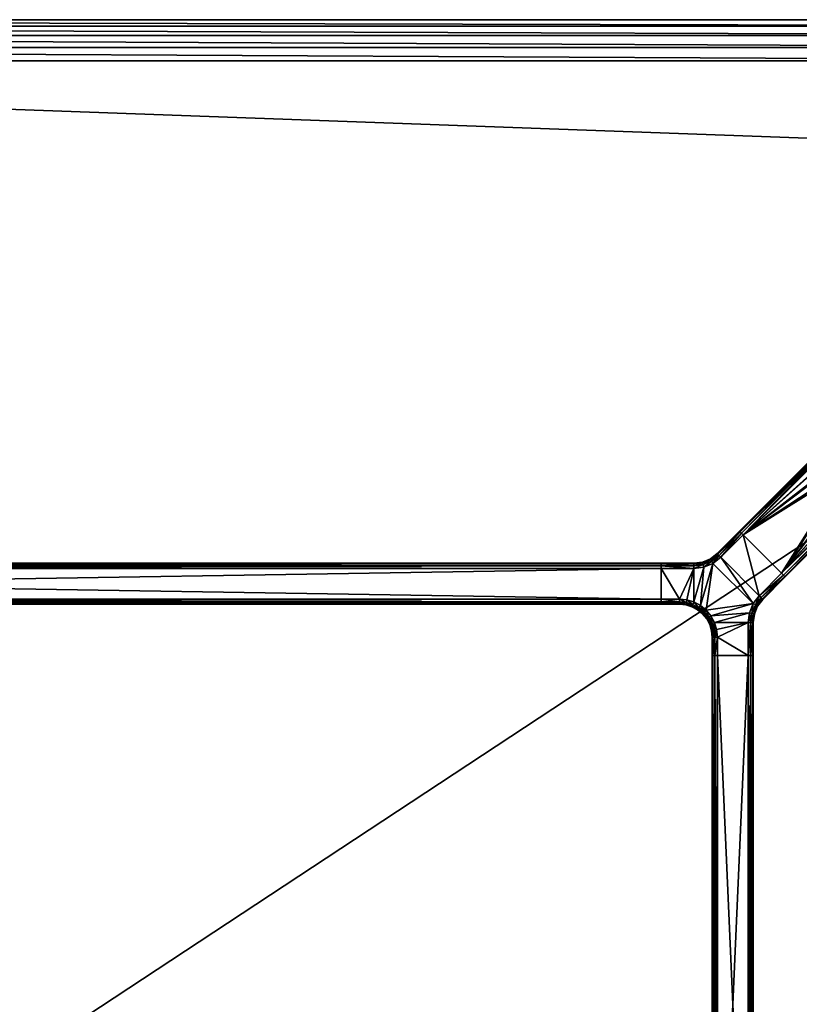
# Model space of a CAD drawing. Header units: inches. Extents: x -84 to 84, y -30 to 30.
# Tile 14 of 15: x 41 to 65, y 0 to 30. Entities that reach past the tile are written whole.
import ezdxf

# ---------------------------------------------------------------- set-up
doc = ezdxf.new("R2010")
doc.units = ezdxf.units.IN
doc.header["$MEASUREMENT"] = 0
for name, color, linetype in [('AFUTL-3-EDWD', 15, 'Continuous'), ('AFUTL-3-FMPT', 4, 'Continuous'), ('AFUTL-3-TPLM', 15, 'Continuous')]:
    doc.layers.add(name, color=color, linetype=linetype)

msp = doc.modelspace()

# ---------------------------------------------------------------- meshes
at = {"layer": 'AFUTL-3-EDWD'}
mesh = msp.add_polyface(dxfattribs=at)
corners = [(0, 28.747, 40.961), (0, -28.747, 40.961), (79.75, -28.747, 40.961), (80.417, -28.672, 40.961), (81.05, -28.45, 40.961), (81.618, -28.093, 40.961), (82.093, -27.618, 40.961), (82.45, -27.05, 40.961), (82.672, -26.417, 40.961), (82.747, -25.75, 40.961), (82.747, 25.75, 40.961), (82.672, 26.417, 40.961), (82.45, 27.05, 40.961), (82.093, 27.618, 40.961), (81.618, 28.093, 40.961), (81.05, 28.45, 40.961), (80.417, 28.672, 40.961), (79.75, 28.747, 40.961), (0, -30, 42.031), (0, 30, 42.031), (79.75, 30, 42.031), (80.488, 29.935, 42.031), (81.203, 29.744, 42.031), (81.875, 29.431, 42.031), (82.482, 29.006, 42.031), (83.006, 28.482, 42.031), (83.43, 27.875, 42.031), (83.744, 27.204, 42.031), (83.935, 26.488, 42.031), (84, 25.75, 42.031), (84, -25.75, 42.031), (83.935, -26.488, 42.031), (83.744, -27.204, 42.031), (83.43, -27.875, 42.031), (83.006, -28.482, 42.031), (82.482, -29.006, 42.031), (81.875, -29.431, 42.031), (81.203, -29.744, 42.031), (80.488, -29.935, 42.031), (79.75, -30, 42.031), (0, 29.154, 41.097), (0, 29.514, 41.332), (0, 29.802, 41.65), (0, -29.802, 41.65), (0, -29.514, 41.332), (0, -29.154, 41.097), (79.75, 29.154, 41.097), (79.75, 29.514, 41.332), (79.75, 29.802, 41.65), (83.154, 25.75, 41.097), (83.514, 25.75, 41.332), (83.802, 25.75, 41.65), (81.938, 28.358, 41.097), (80.341, 29.102, 41.097), (80.403, 29.457, 41.332), (80.453, 29.74, 41.65), (80.914, 28.949, 41.097), (81.037, 29.287, 41.332), (81.136, 29.558, 41.65), (81.452, 28.698, 41.097), (81.632, 29.009, 41.332), (81.776, 29.259, 41.65), (82.169, 28.633, 41.332), (82.354, 28.854, 41.65), (82.698, 27.452, 41.097), (83.009, 27.632, 41.332), (83.259, 27.776, 41.65), (82.854, 28.355, 41.65), (82.633, 28.169, 41.332), (82.358, 27.938, 41.097), (82.949, 26.914, 41.097), (83.287, 27.037, 41.332), (83.557, 27.136, 41.65), (83.102, 26.341, 41.097), (83.456, 26.404, 41.332), (83.74, 26.454, 41.65), (83.154, -25.75, 41.097), (83.514, -25.75, 41.332), (83.802, -25.75, 41.65), (79.75, -29.154, 41.097), (79.75, -29.514, 41.332), (79.75, -29.802, 41.65), (82.358, -27.938, 41.097), (83.102, -26.341, 41.097), (83.456, -26.404, 41.332), (83.74, -26.454, 41.65), (82.949, -26.914, 41.097), (83.287, -27.037, 41.332), (83.557, -27.136, 41.65), (82.698, -27.452, 41.097), (83.009, -27.632, 41.332), (83.259, -27.776, 41.65), (82.633, -28.169, 41.332), (82.854, -28.355, 41.65), (81.452, -28.698, 41.097), (81.632, -29.009, 41.332), (81.776, -29.259, 41.65), (82.354, -28.854, 41.65), (82.169, -28.633, 41.332), (81.938, -28.358, 41.097), (80.914, -28.949, 41.097), (81.037, -29.287, 41.332), (81.136, -29.558, 41.65), (80.341, -29.102, 41.097), (80.403, -29.457, 41.332), (80.453, -29.74, 41.65)]
mesh.append_faces([[corners[k] for k in face] for face in [(43, 39, 18), (44, 81, 43), (45, 80, 44), (1, 79, 45)]], dxfattribs={"vtx0": -1})
mesh.append_faces([[corners[k] for k in face] for face in [(21, 48, 20), (22, 55, 21), (23, 58, 22), (24, 61, 23), (25, 63, 24), (26, 67, 25), (27, 66, 26), (28, 72, 27), (29, 75, 28), (11, 73, 10), (12, 70, 11), (13, 64, 12), (55, 47, 48), (58, 54, 55), (61, 57, 58), (63, 60, 61), (54, 46, 47), (57, 53, 54), (60, 56, 57), (62, 59, 60), (53, 17, 46), (56, 16, 53), (59, 15, 56), (52, 14, 59), (65, 69, 68), (71, 64, 65), (74, 70, 71), (66, 68, 67), (72, 65, 66), (75, 71, 72), (51, 29, 78), (50, 51, 77), (49, 50, 76), (10, 49, 9), (31, 78, 30), (32, 85, 31), (33, 88, 32), (34, 91, 33), (35, 93, 34), (36, 97, 35), (37, 96, 36), (38, 102, 37), (39, 105, 38), (3, 103, 2), (4, 100, 3), (5, 94, 4), (85, 77, 78), (88, 84, 85), (91, 87, 88), (93, 90, 91), (84, 76, 77), (87, 83, 84), (90, 86, 87), (92, 89, 90), (83, 9, 76), (86, 8, 83), (89, 7, 86), (82, 6, 89), (95, 99, 98), (101, 94, 95), (104, 100, 101), (96, 98, 97), (102, 95, 96), (105, 101, 102), (81, 39, 43), (80, 81, 44), (79, 80, 45), (2, 79, 1)]], dxfattribs={"vtx0": -1, "vtx1": -1})
mesh.append_faces([[corners[k] for k in face] for face in [(48, 19, 20), (47, 42, 48), (46, 41, 47), (17, 40, 46), (74, 75, 51), (73, 74, 50), (10, 73, 49), (68, 69, 52), (67, 68, 62), (78, 29, 30), (77, 51, 78), (76, 50, 77), (9, 49, 76), (104, 105, 81), (103, 104, 80), (2, 103, 79), (98, 99, 82), (97, 98, 92)]], dxfattribs={"vtx0": -1, "vtx2": -1})
mesh.append_faces([[corners[k] for k in face] for face in [(42, 19, 48), (41, 42, 47), (40, 41, 46), (0, 40, 17)]], dxfattribs={"vtx1": -1})
mesh.append_faces([[corners[k] for k in face] for face in [(55, 48, 21), (58, 55, 22), (61, 58, 23), (63, 61, 24), (67, 63, 25), (66, 67, 26), (72, 66, 27), (75, 72, 28), (51, 75, 29), (50, 74, 51), (49, 73, 50), (70, 73, 11), (64, 70, 12), (69, 64, 13), (52, 69, 13), (62, 68, 52), (63, 67, 62), (54, 47, 55), (57, 54, 58), (60, 57, 61), (62, 60, 63), (53, 46, 54), (56, 53, 57), (59, 56, 60), (52, 59, 62), (16, 17, 53), (15, 16, 56), (14, 15, 59), (13, 14, 52), (64, 69, 65), (70, 64, 71), (73, 70, 74), (65, 68, 66), (71, 65, 72), (74, 71, 75), (85, 78, 31), (88, 85, 32), (91, 88, 33), (93, 91, 34), (97, 93, 35), (96, 97, 36), (102, 96, 37), (105, 102, 38), (81, 105, 39), (80, 104, 81), (79, 103, 80), (100, 103, 3), (94, 100, 4), (99, 94, 5), (82, 99, 5), (92, 98, 82), (93, 97, 92), (84, 77, 85), (87, 84, 88), (90, 87, 91), (92, 90, 93), (83, 76, 84), (86, 83, 87), (89, 86, 90), (82, 89, 92), (8, 9, 83), (7, 8, 86), (6, 7, 89), (5, 6, 82), (94, 99, 95), (100, 94, 101), (103, 100, 104), (95, 98, 96), (101, 95, 102), (104, 101, 105)]], dxfattribs={"vtx1": -1, "vtx2": -1})
at = {"layer": 'AFUTL-3-FMPT'}
mesh = msp.add_polyface(dxfattribs=at)
corners = [(67.596, 16.338, 38.991), (67.304, 16.047, 40.93), (67.344, 16.018, 40.896), (67.374, 16.003, 40.846), (67.391, 16.004, 40.787), (67.639, 16.252, 39.134), (67.64, 16.269, 39.075), (67.625, 16.299, 39.025), (66.042, 17.309, 40.93), (66.334, 17.601, 38.991), (66.294, 17.63, 39.025), (66.264, 17.645, 39.075), (66.247, 17.644, 39.134), (65.999, 17.395, 40.787), (65.998, 17.379, 40.846), (66.013, 17.349, 40.896), (64.408, 13.02, 40.787), (64.393, 13.035, 40.866), (64.352, 13.076, 40.924), (64.296, 13.132, 40.945), (63.127, 14.301, 40.945), (63.071, 14.357, 40.924), (63.031, 14.397, 40.866), (63.016, 14.412, 40.787), (63.016, 14.412, 39.134), (63.031, 14.397, 39.055), (63.071, 14.357, 38.997), (63.127, 14.301, 38.976), (64.296, 13.132, 38.976), (64.352, 13.076, 38.997), (64.393, 13.035, 39.055), (64.408, 13.02, 39.134), (66, 17.174, 40.945), (65.982, 16.845, 40.945), (66.071, 16.53, 40.945), (66.26, 16.264, 40.945), (66.526, 16.076, 40.945), (66.84, 15.986, 40.945), (67.17, 16.005, 40.945), (67.465, 16.301, 38.976), (67.136, 16.282, 38.976), (66.821, 16.372, 38.976), (66.555, 16.56, 38.976), (66.367, 16.826, 38.976), (66.278, 17.141, 38.976), (66.296, 17.47, 38.976)]
mesh.append_faces([[corners[k] for k in face] for face in [(5, 3, 4), (14, 12, 13), (22, 20, 21), (31, 29, 30), (45, 8, 32), (44, 32, 33), (43, 33, 34), (42, 34, 35), (42, 36, 41), (41, 37, 40), (40, 38, 39), (39, 1, 0), (13, 24, 23), (31, 4, 16), (14, 23, 22), (15, 21, 8), (8, 20, 32), (9, 27, 26), (10, 25, 11), (11, 24, 12), (1, 19, 18), (2, 17, 3), (3, 16, 4), (6, 31, 30), (7, 29, 0), (0, 28, 39)]], dxfattribs={"vtx0": -1})
mesh.append_faces([[corners[k] for k in face] for face in [(7, 2, 6), (6, 3, 5), (15, 11, 14), (24, 20, 23), (23, 20, 22), (16, 28, 31), (27, 42, 28), (19, 35, 20)]], dxfattribs={"vtx0": -1, "vtx1": -1})
mesh.append_faces([[corners[k] for k in face] for face in [(16, 19, 27), (27, 19, 24)]], dxfattribs={"vtx0": -1, "vtx1": -1, "vtx2": -1})
mesh.append_faces([[corners[k] for k in face] for face in [(7, 1, 2), (6, 2, 3), (15, 9, 10), (15, 10, 11), (14, 11, 12), (16, 18, 19), (27, 24, 25), (31, 28, 29), (27, 44, 43), (27, 43, 42), (28, 42, 41), (28, 41, 40), (20, 35, 34), (20, 34, 33), (19, 37, 36), (19, 36, 35), (15, 22, 21), (10, 26, 25), (2, 18, 17), (7, 30, 29)]], dxfattribs={"vtx0": -1, "vtx2": -1})
mesh.append_faces([[corners[k] for k in face] for face in [(0, 1, 7), (8, 9, 15), (17, 18, 16), (9, 8, 45), (45, 32, 44), (44, 33, 43), (43, 34, 42), (12, 24, 13), (45, 44, 27), (5, 4, 31), (38, 37, 19), (13, 23, 14), (14, 22, 15), (45, 27, 9), (9, 26, 10), (38, 19, 1), (1, 18, 2), (5, 31, 6), (6, 30, 7)]], dxfattribs={"vtx1": -1})
mesh.append_faces([[corners[k] for k in face] for face in [(19, 20, 24), (27, 28, 16)]], dxfattribs={"vtx1": -1, "vtx2": -1})
mesh.append_faces([[corners[k] for k in face] for face in [(25, 26, 27), (42, 35, 36), (41, 36, 37), (40, 37, 38), (39, 38, 1), (40, 39, 28), (33, 32, 20), (8, 21, 20), (11, 25, 24), (3, 17, 16), (0, 29, 28)]], dxfattribs={"vtx2": -1})
mesh = msp.add_polyface(dxfattribs=at)
corners = [(61.891, 13.452, 40.882), (62.138, 13.554, 40.882), (62.127, 13.572, 40.803), (62.349, 13.716, 40.882), (63.031, 14.397, 40.882), (63.016, 14.412, 40.803), (62.334, 13.731, 40.803), (62.166, 13.504, 40.939), (62.39, 13.675, 40.939), (63.071, 14.357, 40.939), (61.906, 13.396, 40.939), (62.445, 13.619, 40.961), (63.127, 14.301, 40.961), (62.206, 13.435, 40.961), (61.927, 13.32, 40.961), (63.431, 12.21, 40.961), (61.825, 12.151, 40.961), (62.001, 12.007, 40.961), (62.127, 13.572, 39.118), (62.138, 13.554, 39.039), (61.891, 13.452, 39.039), (62.334, 13.731, 39.118), (63.016, 14.412, 39.118), (63.031, 14.397, 39.039), (62.349, 13.716, 39.039), (63.071, 14.357, 38.982), (62.39, 13.675, 38.982), (62.166, 13.504, 38.982), (61.906, 13.396, 38.982), (63.127, 14.301, 38.961), (62.445, 13.619, 38.961), (62.206, 13.435, 38.961), (61.927, 13.32, 38.961), (62.001, 12.007, 38.961), (61.825, 12.151, 38.961), (63.431, 12.21, 38.961), (62.127, 13.572, 39.118), (62.127, 13.572, 40.803), (62.334, 13.731, 40.803), (63.016, 14.412, 40.803), (63.016, 14.412, 39.118), (62.334, 13.731, 39.118), (61.886, 13.472, 40.803), (62.127, 13.572, 40.803), (62.127, 13.572, 39.118), (63.016, 14.412, 40.803), (63.031, 14.397, 40.882), (63.127, 14.301, 40.961), (63.016, 14.412, 39.118)]
mesh.append_faces([[corners[k] for k in face] for face in [(3, 5, 6), (3, 7, 8), (11, 9, 8), (13, 8, 7), (14, 7, 10), (19, 21, 24), (38, 40, 41), (36, 38, 41)]], dxfattribs={"vtx0": -1})
mesh.append_faces([[corners[k] for k in face] for face in [(15, 13, 17), (33, 31, 35)]], dxfattribs={"vtx0": -1, "vtx1": -1, "vtx2": -1})
mesh.append_faces([[corners[k] for k in face] for face in [(15, 11, 13), (13, 16, 17)]], dxfattribs={"vtx0": -1, "vtx2": -1})
mesh.append_faces([[corners[k] for k in face] for face in [(2, 1, 6), (3, 8, 4), (21, 22, 24), (24, 23, 26), (19, 24, 27), (26, 25, 30), (27, 26, 31), (28, 27, 32)]], dxfattribs={"vtx1": -1})
mesh.append_faces([[corners[k] for k in face] for face in [(33, 34, 31), (31, 30, 35), (45, 46, 47), (48, 45, 47)]], dxfattribs={"vtx1": -1, "vtx2": -1})
mesh.append_faces([[corners[k] for k in face] for face in [(0, 1, 2), (3, 4, 5), (1, 3, 6), (3, 1, 7), (8, 9, 4), (10, 7, 1), (11, 12, 9), (13, 11, 8), (14, 13, 7), (18, 19, 20), (19, 18, 21), (22, 23, 24), (23, 25, 26), (24, 26, 27), (19, 27, 28), (25, 29, 30), (26, 30, 31), (27, 31, 32), (36, 37, 38), (38, 39, 40), (42, 43, 44)]], dxfattribs={"vtx2": -1})
mesh = msp.add_polyface(dxfattribs=at)
corners = [(64.352, 13.076, 40.939), (64.296, 13.132, 40.961), (63.615, 12.45, 40.961), (63.67, 12.395, 40.939), (63.499, 12.171, 40.939), (63.431, 12.21, 40.961), (63.549, 12.142, 40.882), (63.711, 12.354, 40.882), (64.393, 13.035, 40.882), (63.567, 12.132, 40.803), (63.726, 12.339, 40.803), (64.408, 13.02, 40.803), (63.127, 14.301, 40.961), (62.445, 13.619, 40.961), (63.615, 12.45, 38.961), (64.296, 13.132, 38.961), (64.352, 13.076, 38.982), (63.67, 12.395, 38.982), (63.499, 12.171, 38.982), (63.431, 12.21, 38.961), (64.393, 13.035, 39.039), (63.711, 12.354, 39.039), (63.549, 12.142, 39.039), (64.408, 13.02, 39.118), (63.726, 12.339, 39.118), (63.567, 12.132, 39.118), (63.127, 14.301, 38.961), (62.445, 13.619, 38.961), (63.726, 12.339, 40.803), (63.567, 12.132, 40.803), (63.567, 12.132, 39.118), (63.726, 12.339, 39.118), (64.408, 13.02, 39.118), (64.408, 13.02, 40.803), (63.031, 14.397, 40.882), (63.071, 14.357, 40.939), (63.127, 14.301, 40.961), (63.016, 14.412, 39.118), (64.296, 13.132, 40.961), (64.352, 13.076, 40.939), (64.393, 13.035, 40.882), (64.408, 13.02, 40.803), (64.393, 13.035, 39.039), (64.352, 13.076, 38.982), (64.296, 13.132, 38.961), (64.408, 13.02, 39.118), (63.127, 14.301, 38.961), (63.031, 14.397, 39.039), (63.071, 14.357, 38.982)]
mesh.append_faces([[corners[k] for k in face] for face in [(4, 2, 5), (3, 6, 7), (3, 8, 0), (7, 9, 10), (7, 11, 8), (14, 16, 17), (17, 20, 21), (21, 23, 24), (28, 30, 31)]], dxfattribs={"vtx0": -1})
mesh.append_faces([[corners[k] for k in face] for face in [(37, 38, 41), (37, 41, 46)]], dxfattribs={"vtx0": -1, "vtx1": -1, "vtx2": -1})
mesh.append_faces([[corners[k] for k in face] for face in [(2, 12, 13), (27, 14, 19), (37, 36, 38), (38, 40, 41), (45, 44, 46)]], dxfattribs={"vtx0": -1, "vtx2": -1})
mesh.append_faces([[corners[k] for k in face] for face in [(3, 0, 2), (19, 14, 18), (18, 17, 22), (22, 21, 25), (33, 28, 32), (48, 47, 46)]], dxfattribs={"vtx1": -1})
mesh.append_faces([[corners[k] for k in face] for face in [(5, 2, 13), (27, 26, 14), (45, 42, 44), (41, 45, 46), (47, 37, 46)]], dxfattribs={"vtx1": -1, "vtx2": -1})
mesh.append_faces([[corners[k] for k in face] for face in [(0, 1, 2), (4, 3, 2), (3, 4, 6), (3, 7, 8), (7, 6, 9), (7, 10, 11), (2, 1, 12), (14, 15, 16), (14, 17, 18), (17, 16, 20), (17, 21, 22), (21, 20, 23), (21, 24, 25), (26, 15, 14), (28, 29, 30), (28, 31, 32), (34, 35, 36), (38, 39, 40), (42, 43, 44)]], dxfattribs={"vtx2": -1})
mesh = msp.add_polyface(dxfattribs=at)
corners = [(61.394, 12.245, 40.939), (61.183, 12.267, 40.939), (61.382, 12.192, 40.882), (61.596, 12.181, 40.939), (61.625, 12.258, 40.961), (61.408, 12.323, 40.961), (61.183, 12.345, 40.961), (61.575, 12.132, 40.882), (61.627, 13.438, 40.803), (60.625, 13.438, 40.803), (61.627, 13.417, 40.882), (61.891, 13.452, 40.882), (61.886, 13.472, 40.803), (62.127, 13.572, 40.803), (60.625, 13.417, 40.882), (61.627, 13.359, 40.939), (61.906, 13.396, 40.939), (62.138, 13.554, 40.882), (60.625, 13.359, 40.939), (61.627, 13.28, 40.961), (61.927, 13.32, 40.961), (61.825, 12.151, 40.961), (62.206, 13.435, 40.961), (61.183, 12.267, 38.982), (61.394, 12.245, 38.982), (61.382, 12.192, 39.039), (61.183, 12.345, 38.961), (61.408, 12.323, 38.961), (61.596, 12.181, 38.982), (61.625, 12.258, 38.961), (61.575, 12.132, 39.039), (61.627, 13.417, 39.039), (60.625, 13.438, 39.118), (61.627, 13.438, 39.118), (61.886, 13.472, 39.118), (61.891, 13.452, 39.039), (62.127, 13.572, 39.118), (61.627, 13.359, 38.982), (60.625, 13.417, 39.039), (61.906, 13.396, 38.982), (62.138, 13.554, 39.039), (61.627, 13.28, 38.961), (60.625, 13.359, 38.982), (61.927, 13.32, 38.961), (61.825, 12.151, 38.961), (62.206, 13.435, 38.961), (62.127, 13.572, 39.118), (61.886, 13.472, 39.118), (61.886, 13.472, 40.803), (61.886, 13.472, 40.803), (61.886, 13.472, 39.118), (61.627, 13.438, 40.803), (61.627, 13.438, 40.803), (61.886, 13.472, 39.118), (61.627, 13.438, 39.118), (60.625, 13.438, 39.118)]
mesh.append_faces([[corners[k] for k in face] for face in [(3, 5, 0), (24, 26, 27), (31, 32, 33), (31, 34, 35), (37, 38, 31), (37, 35, 39), (41, 42, 37), (41, 39, 43), (52, 53, 54)]], dxfattribs={"vtx0": -1})
mesh.append_faces([[corners[k] for k in face] for face in [(19, 6, 5), (19, 5, 4), (20, 4, 21), (29, 41, 43), (44, 43, 45)]], dxfattribs={"vtx0": -1, "vtx2": -1})
mesh.append_faces([[corners[k] for k in face] for face in [(0, 1, 2), (5, 6, 0), (8, 9, 10), (8, 10, 12), (10, 14, 15), (10, 15, 11), (15, 18, 19), (15, 19, 16), (29, 28, 27), (49, 50, 51)]], dxfattribs={"vtx1": -1})
mesh.append_faces([[corners[k] for k in face] for face in [(20, 19, 4), (22, 20, 21), (27, 26, 41), (29, 27, 41), (44, 29, 43)]], dxfattribs={"vtx1": -1, "vtx2": -1})
mesh.append_faces([[corners[k] for k in face] for face in [(3, 4, 5), (0, 2, 7), (10, 11, 12), (13, 12, 11), (15, 16, 11), (17, 11, 16), (19, 20, 16), (23, 24, 25), (28, 24, 27), (30, 25, 24), (31, 33, 34), (35, 34, 36), (37, 31, 35), (39, 35, 40), (41, 37, 39), (46, 47, 48), (52, 54, 55)]], dxfattribs={"vtx2": -1})
mesh = msp.add_polyface(dxfattribs=at)
corners = [(60.625, 12.345, 38.961), (60.625, 12.267, 38.982), (60.625, 12.209, 39.039), (60.625, 12.188, 39.118), (60.625, 12.188, 40.803), (60.625, 12.209, 40.882), (60.625, 12.267, 40.939), (60.625, 12.345, 40.961), (60.625, 13.28, 40.961), (60.625, 13.359, 40.939), (60.625, 13.417, 40.882), (60.625, 13.438, 40.803), (60.625, 13.438, 39.118), (60.625, 13.417, 39.039), (60.625, 13.359, 38.982), (60.625, 13.28, 38.961), (2.165, 12.345, 38.961), (2.165, 12.267, 38.982), (2.165, 12.209, 39.039), (2.165, 12.188, 39.118), (2.165, 12.188, 40.803), (2.165, 12.209, 40.882), (2.165, 12.267, 40.939), (2.165, 12.345, 40.961), (2.165, 13.28, 40.961), (2.165, 13.359, 40.939), (2.165, 13.417, 40.882), (2.165, 13.438, 40.803), (2.165, 13.438, 39.118), (2.165, 13.417, 39.039), (2.165, 13.359, 38.982), (2.165, 13.28, 38.961)]
mesh.append_faces([[corners[k] for k in face] for face in [(1, 16, 0), (2, 17, 1), (3, 18, 2), (4, 19, 3), (22, 7, 23), (21, 6, 22), (20, 5, 21), (7, 24, 23), (9, 24, 8), (10, 25, 9), (11, 26, 10), (12, 27, 11), (13, 28, 12), (14, 29, 13), (15, 30, 14), (15, 16, 31), (27, 25, 26)]], dxfattribs={"vtx0": -1})
mesh.append_faces([[corners[k] for k in face] for face in [(0, 3, 1), (6, 4, 7), (8, 11, 9), (14, 12, 15), (23, 20, 22), (17, 19, 16), (24, 31, 23)]], dxfattribs={"vtx0": -1, "vtx1": -1})
mesh.append_faces([[corners[k] for k in face] for face in [(7, 3, 0), (15, 12, 8), (16, 19, 23), (28, 31, 24)]], dxfattribs={"vtx0": -1, "vtx1": -1, "vtx2": -1})
mesh.append_faces([[corners[k] for k in face] for face in [(7, 4, 3), (8, 0, 15), (23, 31, 16), (28, 30, 31)]], dxfattribs={"vtx0": -1, "vtx2": -1})
mesh.append_faces([[corners[k] for k in face] for face in [(5, 4, 6), (13, 12, 14), (17, 16, 1), (18, 17, 2), (19, 18, 3), (20, 19, 4), (6, 7, 22), (5, 6, 21), (4, 5, 20), (8, 24, 7), (25, 24, 9), (26, 25, 10), (27, 26, 11), (28, 27, 12), (29, 28, 13), (30, 29, 14), (31, 30, 15), (0, 16, 15), (18, 19, 17), (29, 30, 28)]], dxfattribs={"vtx1": -1})
mesh.append_faces([[corners[k] for k in face] for face in [(8, 7, 0), (12, 11, 8), (19, 20, 23), (27, 28, 24), (24, 25, 27)]], dxfattribs={"vtx1": -1, "vtx2": -1})
mesh.append_faces([[corners[k] for k in face] for face in [(3, 2, 1), (11, 10, 9), (20, 21, 22)]], dxfattribs={"vtx2": -1})
mesh = msp.add_polyface(dxfattribs=at)
corners = [(60.625, 12.267, 40.939), (60.625, 12.209, 40.882), (61.183, 12.209, 40.882), (61.183, 12.267, 40.939), (61.382, 12.192, 40.882), (60.625, 12.188, 40.803), (61.183, 12.188, 40.803), (60.625, 12.345, 40.961), (61.183, 12.345, 40.961), (61.394, 12.245, 40.939), (60.625, 13.438, 40.803), (60.625, 13.417, 40.882), (61.627, 13.417, 40.882), (60.625, 13.359, 40.939), (61.627, 13.359, 40.939), (60.625, 13.28, 40.961), (61.627, 13.28, 40.961), (61.183, 12.267, 38.982), (61.382, 12.192, 39.039), (61.183, 12.209, 39.039), (60.625, 12.209, 39.039), (60.625, 12.267, 38.982), (61.183, 12.188, 39.118), (60.625, 12.188, 39.118), (60.625, 12.345, 38.961), (61.183, 12.345, 38.961), (61.394, 12.245, 38.982), (61.627, 13.417, 39.039), (60.625, 13.417, 39.039), (60.625, 13.438, 39.118), (61.627, 13.359, 38.982), (60.625, 13.359, 38.982), (61.627, 13.28, 38.961), (60.625, 13.28, 38.961), (60.625, 12.188, 40.803), (60.625, 12.188, 39.118), (61.183, 12.188, 39.118), (61.183, 12.188, 40.803), (60.625, 13.438, 40.803), (61.627, 13.438, 40.803), (60.625, 13.438, 39.118), (60.625, 13.359, 40.939), (60.625, 13.417, 40.882), (60.625, 13.438, 40.803), (60.625, 13.28, 40.961), (60.625, 13.438, 39.118), (60.625, 13.417, 39.039), (60.625, 13.359, 38.982), (60.625, 13.28, 38.961), (60.625, 12.345, 38.961), (60.625, 12.345, 40.961), (60.625, 12.267, 38.982), (60.625, 12.209, 39.039), (60.625, 12.188, 39.118), (60.625, 12.188, 40.803), (60.625, 12.267, 40.939), (60.625, 12.209, 40.882)]
mesh.append_faces([[corners[k] for k in face] for face in [(17, 18, 19), (17, 24, 25)]], dxfattribs={"vtx0": -1})
mesh.append_faces([[corners[k] for k in face] for face in [(44, 45, 48), (50, 49, 53)]], dxfattribs={"vtx0": -1, "vtx1": -1, "vtx2": -1})
mesh.append_faces([[corners[k] for k in face] for face in [(25, 33, 32), (44, 43, 45), (45, 47, 48), (44, 48, 49), (50, 53, 54)]], dxfattribs={"vtx0": -1, "vtx2": -1})
mesh.append_faces([[corners[k] for k in face] for face in [(3, 0, 2), (2, 1, 6), (8, 7, 3), (17, 19, 21), (19, 18, 22), (19, 22, 20), (37, 34, 36), (38, 39, 40), (56, 55, 54)]], dxfattribs={"vtx1": -1})
mesh.append_faces([[corners[k] for k in face] for face in [(16, 15, 8), (44, 41, 43), (50, 44, 49), (49, 51, 53), (55, 50, 54)]], dxfattribs={"vtx1": -1, "vtx2": -1})
mesh.append_faces([[corners[k] for k in face] for face in [(0, 1, 2), (3, 2, 4), (1, 5, 6), (4, 2, 6), (7, 0, 3), (8, 3, 9), (10, 11, 12), (11, 13, 14), (13, 15, 16), (15, 7, 8), (19, 20, 21), (22, 23, 20), (17, 21, 24), (26, 17, 25), (27, 28, 29), (30, 31, 28), (32, 33, 31), (25, 24, 33), (34, 35, 36), (41, 42, 43), (45, 46, 47), (51, 52, 53)]], dxfattribs={"vtx2": -1})
mesh = msp.add_polyface(dxfattribs=at)
corners = [(61.382, 12.192, 40.882), (61.183, 12.188, 40.803), (61.378, 12.169, 40.803), (61.565, 12.112, 40.803), (61.575, 12.132, 40.882), (61.779, 12.085, 40.939), (61.825, 12.151, 40.961), (61.625, 12.258, 40.961), (61.596, 12.181, 40.939), (61.749, 12.038, 40.882), (61.904, 11.911, 40.882), (61.749, 12.038, 40.882), (61.89, 11.895, 40.803), (62.079, 11.789, 40.939), (62.145, 11.832, 40.961), (62.001, 12.007, 40.961), (61.943, 11.95, 40.939), (62.033, 11.76, 40.882), (61.779, 12.085, 40.939), (61.943, 11.95, 40.939), (61.596, 12.181, 40.939), (61.394, 12.245, 40.939), (61.382, 12.192, 39.039), (61.378, 12.169, 39.118), (61.183, 12.188, 39.118), (61.575, 12.132, 39.039), (61.565, 12.112, 39.118), (61.625, 12.258, 38.961), (61.825, 12.151, 38.961), (61.779, 12.085, 38.982), (61.596, 12.181, 38.982), (61.749, 12.038, 39.039), (62.001, 12.007, 38.961), (62.145, 11.832, 38.961), (62.079, 11.789, 38.982), (61.943, 11.95, 38.982), (61.779, 12.085, 38.982), (62.033, 11.759, 39.039), (61.904, 11.911, 39.039), (61.749, 12.038, 39.039), (61.779, 12.085, 38.982), (61.394, 12.245, 38.982), (61.596, 12.181, 38.982), (61.89, 11.895, 39.118), (61.565, 12.112, 40.803), (61.378, 12.169, 40.803), (61.378, 12.169, 39.118), (61.565, 12.112, 39.118), (61.183, 12.188, 40.803), (61.183, 12.188, 39.118), (61.89, 11.895, 40.803), (61.737, 12.019, 40.803), (61.737, 12.019, 39.118), (61.89, 11.895, 39.118), (61.89, 11.895, 40.803), (61.749, 12.038, 40.882), (61.737, 12.019, 40.803), (61.565, 12.112, 40.803), (61.737, 12.019, 40.803), (61.565, 12.112, 40.803), (61.565, 12.112, 39.118), (61.737, 12.019, 39.118), (61.89, 11.895, 39.118), (61.737, 12.019, 39.118), (61.749, 12.038, 39.039), (61.565, 12.112, 39.118)]
mesh.append_faces([[corners[k] for k in face] for face in [(0, 1, 2), (3, 9, 4), (32, 34, 35), (36, 32, 35), (35, 37, 38), (31, 26, 25), (32, 40, 28), (54, 55, 56)]], dxfattribs={"vtx0": -1})
mesh.append_faces([[corners[k] for k in face] for face in [(10, 11, 12), (35, 38, 36), (38, 43, 39), (46, 45, 49), (56, 55, 57)]], dxfattribs={"vtx1": -1})
mesh.append_faces([[corners[k] for k in face] for face in [(2, 3, 4), (4, 0, 2), (5, 6, 7), (7, 8, 5), (8, 4, 9), (9, 5, 8), (13, 14, 15), (15, 16, 13), (16, 10, 17), (6, 18, 19), (19, 15, 6), (4, 20, 21), (18, 11, 10), (10, 19, 18), (22, 23, 24), (25, 26, 23), (23, 22, 25), (27, 28, 29), (29, 30, 27), (31, 25, 30), (30, 29, 31), (32, 33, 34), (38, 39, 36), (41, 42, 25), (44, 45, 46), (46, 47, 44), (45, 48, 49), (50, 51, 52), (52, 53, 50), (58, 59, 60), (60, 61, 58), (62, 63, 64), (64, 63, 65)]], dxfattribs={"vtx2": -1})
mesh = msp.add_polyface(dxfattribs=at)
corners = [(62.341, 11.188, 40.961), (62.318, 11.415, 40.961), (62.243, 11.399, 40.939), (62.252, 11.632, 40.961), (62.178, 11.602, 40.939), (62.243, 11.399, 40.939), (63.391, 11.911, 40.939), (63.499, 12.171, 40.939), (63.431, 12.21, 40.961), (63.315, 11.931, 40.961), (63.354, 11.632, 40.939), (63.276, 11.632, 40.961), (63.412, 11.632, 40.882), (63.447, 11.896, 40.882), (63.549, 12.142, 40.882), (63.433, 11.632, 40.803), (63.467, 11.891, 40.803), (63.567, 12.132, 40.803), (62.001, 12.007, 40.961), (62.145, 11.832, 40.961), (62.252, 11.632, 38.961), (62.318, 11.415, 38.961), (62.243, 11.399, 38.982), (62.178, 11.602, 38.982), (62.262, 11.188, 38.982), (62.243, 11.399, 38.982), (63.354, 11.632, 38.982), (63.276, 11.632, 38.961), (63.315, 11.931, 38.961), (63.431, 12.21, 38.961), (63.499, 12.171, 38.982), (63.391, 11.911, 38.982), (63.412, 11.632, 39.039), (63.447, 11.896, 39.039), (63.549, 12.142, 39.039), (63.433, 11.632, 39.118), (63.467, 11.891, 39.118), (63.567, 12.132, 39.118), (62.145, 11.832, 38.961), (62.001, 12.007, 38.961), (62.341, 11.188, 38.961), (63.567, 12.132, 40.803), (63.467, 11.891, 40.803), (63.467, 11.891, 39.118), (63.567, 12.132, 39.118), (63.467, 11.891, 39.118), (63.467, 11.891, 40.803), (63.433, 11.632, 40.803), (63.467, 11.891, 39.118), (63.433, 11.632, 40.803), (63.433, 11.632, 39.118)]
mesh.append_faces([[corners[k] for k in face] for face in [(6, 8, 9), (26, 28, 31), (32, 31, 33), (35, 33, 36), (48, 49, 50)]], dxfattribs={"vtx0": -1})
mesh.append_faces([[corners[k] for k in face] for face in [(8, 18, 19), (9, 19, 3), (11, 3, 1), (11, 1, 0), (38, 29, 28), (20, 28, 27)]], dxfattribs={"vtx0": -1, "vtx2": -1})
mesh.append_faces([[corners[k] for k in face] for face in [(11, 10, 9), (10, 12, 6), (12, 15, 13), (28, 29, 31)]], dxfattribs={"vtx1": -1})
mesh.append_faces([[corners[k] for k in face] for face in [(9, 8, 19), (11, 9, 3), (38, 39, 29), (20, 38, 28), (21, 20, 27), (40, 21, 27)]], dxfattribs={"vtx1": -1, "vtx2": -1})
mesh.append_faces([[corners[k] for k in face] for face in [(0, 1, 2), (1, 3, 4), (4, 5, 1), (6, 7, 8), (10, 6, 9), (12, 13, 6), (13, 14, 7), (7, 6, 13), (15, 16, 13), (16, 17, 14), (14, 13, 16), (20, 21, 22), (22, 23, 20), (24, 25, 21), (26, 27, 28), (29, 30, 31), (32, 26, 31), (30, 34, 33), (33, 31, 30), (35, 32, 33), (34, 37, 36), (36, 33, 34), (41, 42, 43), (43, 44, 41), (45, 46, 47)]], dxfattribs={"vtx2": -1})
mesh = msp.add_polyface(dxfattribs=at)
corners = [(62.033, 11.76, 40.882), (62.079, 11.789, 40.939), (61.943, 11.95, 40.939), (62.079, 11.789, 40.939), (62.178, 11.602, 40.939), (62.252, 11.632, 40.961), (62.145, 11.832, 40.961), (62.186, 11.388, 40.882), (62.243, 11.399, 40.939), (62.178, 11.602, 40.939), (62.128, 11.58, 40.882), (62.164, 11.384, 40.803), (62.183, 11.188, 40.803), (62.183, 10.63, 40.803), (62.204, 10.63, 40.882), (62.204, 11.188, 40.882), (61.89, 11.895, 40.803), (61.904, 11.911, 40.882), (62.107, 11.571, 40.803), (62.033, 11.76, 40.882), (62.204, 11.188, 39.039), (62.204, 10.63, 39.039), (62.183, 10.63, 39.118), (62.183, 11.188, 39.118), (61.943, 11.95, 38.982), (62.079, 11.789, 38.982), (62.033, 11.759, 39.039), (62.033, 11.759, 39.039), (62.128, 11.58, 39.039), (62.107, 11.571, 39.118), (62.178, 11.602, 38.982), (62.145, 11.832, 38.961), (62.252, 11.632, 38.961), (62.186, 11.388, 39.039), (62.178, 11.602, 38.982), (62.243, 11.399, 38.982), (62.204, 11.188, 39.039), (62.183, 11.188, 39.118), (62.164, 11.384, 39.118), (61.89, 11.895, 39.118), (61.904, 11.911, 39.039), (62.204, 11.188, 39.039), (62.186, 11.388, 39.039), (62.243, 11.399, 38.982), (62.079, 11.789, 38.982), (62.145, 11.832, 38.961), (62.178, 11.602, 38.982), (62.183, 10.63, 39.118), (62.183, 10.63, 40.803), (62.183, 11.188, 40.803), (62.183, 11.188, 39.118), (62.164, 11.384, 40.803), (62.164, 11.384, 39.118), (62.107, 11.571, 40.803), (62.107, 11.571, 39.118), (62.107, 11.571, 40.803), (62.016, 11.749, 40.803), (62.016, 11.749, 39.118), (62.107, 11.571, 39.118), (62.107, 11.571, 40.803), (62.033, 11.76, 40.882), (62.016, 11.749, 40.803), (61.89, 11.895, 40.803), (62.016, 11.749, 40.803), (61.89, 11.895, 40.803), (61.89, 11.895, 39.118), (62.016, 11.749, 39.118), (62.107, 11.571, 39.118), (62.016, 11.749, 39.118), (62.033, 11.759, 39.039), (61.89, 11.895, 39.118)]
mesh.append_faces([[corners[k] for k in face] for face in [(7, 12, 15), (16, 0, 17), (30, 31, 32), (26, 39, 40), (59, 60, 61)]], dxfattribs={"vtx0": -1})
mesh.append_faces([[corners[k] for k in face] for face in [(12, 13, 15), (44, 45, 46), (50, 47, 49), (50, 49, 52), (61, 60, 62)]], dxfattribs={"vtx1": -1})
mesh.append_faces([[corners[k] for k in face] for face in [(0, 1, 2), (3, 4, 5), (5, 6, 3), (7, 8, 9), (9, 10, 7), (7, 11, 12), (13, 14, 15), (11, 7, 10), (10, 18, 11), (18, 10, 19), (3, 19, 10), (10, 4, 3), (20, 21, 22), (22, 23, 20), (24, 25, 26), (27, 28, 29), (33, 28, 34), (34, 35, 33), (36, 37, 38), (38, 33, 36), (29, 28, 33), (33, 38, 29), (41, 42, 43), (28, 27, 44), (44, 46, 28), (47, 48, 49), (49, 51, 52), (51, 53, 54), (54, 52, 51), (55, 56, 57), (57, 58, 55), (63, 64, 65), (65, 66, 63), (67, 68, 69), (69, 68, 70)]], dxfattribs={"vtx2": -1})
mesh = msp.add_polyface(dxfattribs=at)
corners = [(62.204, 10.63, 40.882), (62.262, 10.63, 40.939), (62.262, 11.188, 40.939), (62.204, 11.188, 40.882), (62.243, 11.399, 40.939), (62.186, 11.388, 40.882), (62.341, 10.63, 40.961), (62.341, 11.188, 40.961), (63.276, 10.63, 40.961), (63.354, 10.63, 40.939), (63.354, 11.632, 40.939), (63.276, 11.632, 40.961), (63.412, 10.63, 40.882), (63.412, 11.632, 40.882), (63.433, 10.63, 40.803), (63.433, 11.632, 40.803), (62.262, 11.188, 38.982), (62.262, 10.63, 38.982), (62.204, 10.63, 39.039), (62.204, 11.188, 39.039), (62.341, 11.188, 38.961), (62.341, 10.63, 38.961), (62.243, 11.399, 38.982), (62.262, 11.188, 38.982), (62.204, 11.188, 39.039), (62.318, 11.415, 38.961), (63.354, 11.632, 38.982), (63.354, 10.63, 38.982), (63.276, 10.63, 38.961), (63.276, 11.632, 38.961), (63.412, 11.632, 39.039), (63.412, 10.63, 39.039), (63.433, 11.632, 39.118), (63.433, 10.63, 39.118), (63.433, 10.63, 40.803), (63.433, 10.63, 39.118), (63.433, 11.632, 39.118), (63.433, 11.632, 40.803), (62.262, 10.63, 40.939), (62.204, 10.63, 40.882), (62.183, 10.63, 40.803), (62.341, 10.63, 40.961), (62.183, 10.63, 39.118), (62.204, 10.63, 39.039), (62.262, 10.63, 38.982), (62.341, 10.63, 38.961), (63.276, 10.63, 38.961), (63.276, 10.63, 40.961), (63.354, 10.63, 38.982), (63.412, 10.63, 39.039), (63.433, 10.63, 39.118), (63.433, 10.63, 40.803), (63.354, 10.63, 40.939), (63.412, 10.63, 40.882)]
mesh.append_faces([[corners[k] for k in face] for face in [(26, 28, 29), (30, 27, 26), (32, 31, 30)]], dxfattribs={"vtx0": -1})
mesh.append_faces([[corners[k] for k in face] for face in [(28, 20, 29)]], dxfattribs={"vtx0": -1, "vtx1": -1})
mesh.append_faces([[corners[k] for k in face] for face in [(41, 42, 45), (47, 46, 50)]], dxfattribs={"vtx0": -1, "vtx1": -1, "vtx2": -1})
mesh.append_faces([[corners[k] for k in face] for face in [(41, 40, 42), (42, 44, 45), (41, 45, 46), (47, 50, 51)]], dxfattribs={"vtx0": -1, "vtx2": -1})
mesh.append_faces([[corners[k] for k in face] for face in [(3, 0, 2), (3, 2, 5), (2, 1, 7), (2, 7, 4), (11, 8, 10), (10, 9, 13), (13, 12, 15), (6, 8, 7), (37, 34, 36), (53, 52, 51)]], dxfattribs={"vtx1": -1})
mesh.append_faces([[corners[k] for k in face] for face in [(8, 11, 7), (41, 38, 40), (47, 41, 46), (46, 48, 50), (52, 47, 51)]], dxfattribs={"vtx1": -1, "vtx2": -1})
mesh.append_faces([[corners[k] for k in face] for face in [(0, 1, 2), (2, 4, 5), (1, 6, 7), (8, 9, 10), (9, 12, 13), (12, 14, 15), (16, 17, 18), (18, 19, 16), (20, 21, 17), (17, 16, 20), (22, 23, 24), (25, 20, 23), (26, 27, 28), (30, 31, 27), (32, 33, 31), (28, 21, 20), (34, 35, 36), (38, 39, 40), (42, 43, 44), (48, 49, 50)]], dxfattribs={"vtx2": -1})
mesh = msp.add_polyface(dxfattribs=at)
corners = [(63.276, 10.63, 38.961), (63.354, 10.63, 38.982), (63.412, 10.63, 39.039), (63.433, 10.63, 39.118), (63.433, 10.63, 40.803), (63.412, 10.63, 40.882), (63.354, 10.63, 40.939), (63.276, 10.63, 40.961), (62.341, 10.63, 40.961), (62.262, 10.63, 40.939), (62.204, 10.63, 40.882), (62.183, 10.63, 40.803), (62.183, 10.63, 39.118), (62.204, 10.63, 39.039), (62.262, 10.63, 38.982), (62.341, 10.63, 38.961), (62.183, -10.63, 39.118), (62.204, -10.63, 39.039), (62.262, -10.63, 38.982), (62.341, -10.63, 38.961), (62.183, -10.63, 40.803), (62.341, -10.63, 40.961), (62.262, -10.63, 40.939), (62.204, -10.63, 40.882), (63.276, -10.63, 40.961), (63.433, -10.63, 40.803), (63.412, -10.63, 40.882), (63.354, -10.63, 40.939), (63.433, -10.63, 39.118), (63.276, -10.63, 38.961), (63.354, -10.63, 38.982), (63.412, -10.63, 39.039)]
mesh.append_faces([[corners[k] for k in face] for face in [(18, 15, 19), (17, 14, 18), (16, 13, 17), (20, 12, 16), (23, 11, 20), (22, 10, 23), (21, 9, 22), (21, 7, 8), (27, 7, 24), (26, 6, 27), (25, 5, 26), (28, 4, 25), (1, 29, 0), (2, 30, 1), (3, 31, 2), (29, 15, 0)]], dxfattribs={"vtx0": -1})
mesh.append_faces([[corners[k] for k in face] for face in [(0, 3, 1), (6, 4, 7), (8, 11, 9), (14, 12, 15), (19, 16, 18), (22, 20, 21), (24, 25, 27), (30, 28, 29)]], dxfattribs={"vtx0": -1, "vtx1": -1})
mesh.append_faces([[corners[k] for k in face] for face in [(7, 3, 0), (15, 12, 8), (21, 16, 19), (29, 28, 24)]], dxfattribs={"vtx0": -1, "vtx1": -1, "vtx2": -1})
mesh.append_faces([[corners[k] for k in face] for face in [(7, 4, 3), (8, 0, 15), (21, 20, 16), (24, 19, 29)]], dxfattribs={"vtx0": -1, "vtx2": -1})
mesh.append_faces([[corners[k] for k in face] for face in [(5, 4, 6), (13, 12, 14), (14, 15, 18), (13, 14, 17), (12, 13, 16), (11, 12, 20), (10, 11, 23), (9, 10, 22), (8, 9, 21), (24, 7, 21), (6, 7, 27), (5, 6, 26), (4, 5, 25), (3, 4, 28), (30, 29, 1), (31, 30, 2), (28, 31, 3), (19, 15, 29), (23, 20, 22), (31, 28, 30)]], dxfattribs={"vtx1": -1})
mesh.append_faces([[corners[k] for k in face] for face in [(8, 7, 0), (12, 11, 8), (24, 21, 19), (28, 25, 24)]], dxfattribs={"vtx1": -1, "vtx2": -1})
mesh.append_faces([[corners[k] for k in face] for face in [(3, 2, 1), (11, 10, 9), (16, 17, 18), (25, 26, 27)]], dxfattribs={"vtx2": -1})
at = {"layer": 'AFUTL-3-TPLM'}
mesh = msp.add_polyface(dxfattribs=at)
corners = [(0, 28.747, 40.961), (0, -28.747, 40.961), (79.75, -28.747, 40.961), (80.417, -28.672, 40.961), (81.05, -28.45, 40.961), (81.618, -28.093, 40.961), (82.093, -27.618, 40.961), (82.45, -27.05, 40.961), (82.672, -26.417, 40.961), (82.747, -25.75, 40.961), (82.747, 25.75, 40.961), (82.672, 26.417, 40.961), (82.45, 27.05, 40.961), (82.093, 27.618, 40.961), (81.618, 28.093, 40.961), (81.05, 28.45, 40.961), (80.417, 28.672, 40.961), (79.75, 28.747, 40.961), (0, -30, 42.031), (0, 30, 42.031), (79.75, 30, 42.031), (80.488, 29.935, 42.031), (81.203, 29.744, 42.031), (81.875, 29.431, 42.031), (82.482, 29.006, 42.031), (83.006, 28.482, 42.031), (83.43, 27.875, 42.031), (83.744, 27.204, 42.031), (83.935, 26.488, 42.031), (84, 25.75, 42.031), (84, -25.75, 42.031), (83.935, -26.488, 42.031), (83.744, -27.204, 42.031), (83.43, -27.875, 42.031), (83.006, -28.482, 42.031), (82.482, -29.006, 42.031), (81.875, -29.431, 42.031), (81.203, -29.744, 42.031), (80.488, -29.935, 42.031), (79.75, -30, 42.031), (0, 29.154, 41.097), (0, 29.514, 41.332), (0, 29.802, 41.65), (0, -29.802, 41.65), (0, -29.514, 41.332), (0, -29.154, 41.097)]
mesh.append_faces([[corners[k] for k in face] for face in [(39, 19, 18), (45, 0, 1)]], dxfattribs={"vtx0": -1})
mesh.append_faces([[corners[k] for k in face] for face in [(9, 1, 10), (8, 2, 9), (7, 2, 8), (6, 2, 7), (5, 2, 6), (4, 2, 5), (29, 20, 30), (28, 20, 29), (27, 20, 28), (26, 20, 27), (25, 20, 26), (24, 20, 25), (23, 20, 24), (22, 20, 23), (38, 31, 39), (44, 40, 45), (43, 41, 44), (18, 42, 43)]], dxfattribs={"vtx0": -1, "vtx1": -1})
mesh.append_faces([[corners[k] for k in face] for face in [(30, 20, 39)]], dxfattribs={"vtx0": -1, "vtx1": -1, "vtx2": -1})
mesh.append_faces([[corners[k] for k in face] for face in [(10, 0, 17), (17, 11, 10), (17, 14, 13), (39, 31, 30), (38, 34, 33)]], dxfattribs={"vtx0": -1, "vtx2": -1})
mesh.append_faces([[corners[k] for k in face] for face in [(3, 2, 4), (16, 15, 17), (21, 20, 22), (19, 42, 18)]], dxfattribs={"vtx1": -1})
mesh.append_faces([[corners[k] for k in face] for face in [(1, 0, 10), (2, 1, 9), (12, 11, 17), (13, 12, 17), (15, 14, 17), (20, 19, 39), (32, 31, 38), (33, 32, 38), (35, 34, 38), (36, 35, 38), (40, 0, 45), (41, 40, 44), (42, 41, 43)]], dxfattribs={"vtx1": -1, "vtx2": -1})
mesh.append_faces([[corners[k] for k in face] for face in [(38, 37, 36)]], dxfattribs={"vtx2": -1})

doc.saveas('drawing.dxf')
